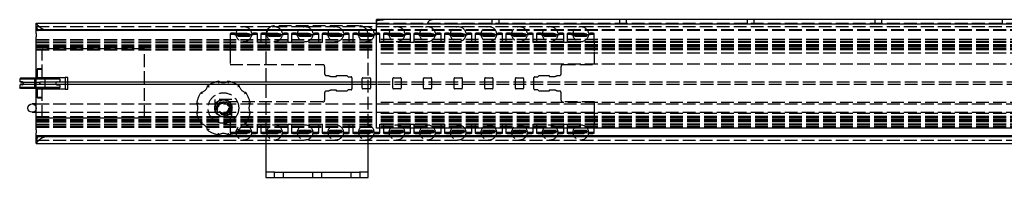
# Model space of a CAD drawing. Header units: millimetres. Extents: x -1210 to 10, y -93 to 0.
# Tile 1 of 2: x -1210 to -631, y -93 to 0. Entities that reach past the tile are written whole.
import ezdxf

# ---------------------------------------------------------------- set-up
doc = ezdxf.new("R2010")
doc.units = ezdxf.units.MM
doc.header["$LTSCALE"] = 50
doc.linetypes.add('ALLCAD_Strich', pattern=[0.2, 0.15, -0.05])
doc.layers.add('BESCH_KONT_sich_schn_seit_2d', color=160, linetype='Continuous')

msp = doc.modelspace()

# ---------------------------------------------------------------- linework, layer by layer
at = {"layer": 'BESCH_KONT_sich_schn_seit_2d', "linetype": 'Continuous', "extrusion": (-1.09476e-47, 1, 2.22045e-16)}
for p, q in [((-1200, -5.96), (-1200, -2.1)), ((-1200, -2.1), (-1000, -2.1)), ((-1000, -2.5), (-1000, 0)), ((-233.48, 0), (-1000, 0)), ((-1000, -2.5), (-230, -2.5)), ((-1000, -3.5), (-1000, -2.5)), ((-1000, -64), (-1000, -3.5)), ((-1200, -6.5), (-1200, -5.96)), ((-1000, -5.96), (-1200, -5.96)), ((-1200, -8.26), (-1200, -6.5)), ((-1000, -6.5), (-1200, -6.5)), ((-1200, -8.26), (-1200, -10.1)), ((-1200, -34.05), (-1200, -10.1)), ((-1209.25, -34.55), (-1209.75, -35.05)), ((-1186.75, -34.55), (-1209.25, -34.55)), ((-1200, -34.05), (-1183, -34.05)), ((-1200, -34.55), (-1200, -34.05)), ((-1199.5, -34.05), (-1199.5, -34.55)), ((-1196.5, -34.05), (-1196.5, -34.55)), ((-1186.75, -34.55), (-1186.25, -35.05)), ((-1183, -34.05), (-1183, -36.8)), ((-1186.25, -35.05), (-1209.75, -35.05)), ((-1209.75, -35.05), (-1209.75, -36.3)), ((-1209.75, -38.8), (-1209.75, -40.05)), ((-1186.25, -40.05), (-1209.75, -40.05)), ((-1209.25, -40.55), (-1209.75, -40.05)), ((-1208.28, -36.7), (-1209.48, -36.6)), ((-1208.28, -38.4), (-1209.48, -38.5)), ((-1208.35, -36.8), (-1198, -36.8)), ((-1198, -38.3), (-1208.35, -38.3)), ((-1198, -38.3), (-1198, -36.8)), ((-1198, -36.8), (-1198, -38.3)), ((-1000, -36.8), (-1198, -36.8)), ((-1000, -38.3), (-1198, -38.3)), ((-1187.72, -36.7), (-1186.52, -36.6)), ((-1187.72, -38.4), (-1186.52, -38.5)), ((-1186.75, -40.55), (-1186.25, -40.05)), ((-1186.25, -35.05), (-1186.25, -36.3)), ((-1186.25, -38.8), (-1186.25, -40.05)), ((-1183, -38.3), (-1183, -41.05)), ((-1186.75, -40.55), (-1209.25, -40.55)), ((-1200, -41.05), (-1200, -40.55)), ((-1200, -65), (-1200, -41.05)), ((-1183, -41.05), (-1200, -41.05)), ((-1199.5, -40.55), (-1199.5, -41.05)), ((-1196.5, -40.55), (-1196.5, -41.05)), ((-1200, -49.64), (-1202.5, -49.64)), ((-1202.5, -54.64), (-1200, -54.64)), ((-1200, -65), (-1200, -66.84)), ((-1200, -68.6), (-1200, -66.84)), ((-1.02, -68.6), (-1200, -68.6)), ((-1200, -69.14), (-1200, -68.6)), ((-5, -69.14), (-1200, -69.14)), ((-1200, -73), (-1200, -69.14)), ((-200, -64), (-1000, -64)), ((-1200, -73), (0, -73)), ((-1065, -73), (-1065, -89)), ((-1005, -89), (-1005, -73)), ((-1065, -89), (-1065, -90)), ((-1060, -90), (-1065, -90)), ((-1065, -90), (-1065, -93)), ((-1060, -90), (-1010, -90)), ((-1005, -90), (-1010, -90)), ((-1005, -90), (-1005, -89)), ((-1005, -93), (-1005, -90)), ((-1065, -93), (-1060, -93)), ((-1060, -93), (-1010, -93)), ((-1010, -93), (-1005, -93))]:
    msp.add_line(p, q, dxfattribs=at)
at = {"layer": 'BESCH_KONT_sich_schn_seit_2d', "linetype": 'ALLCAD_Strich', "extrusion": (-1.09476e-47, 1, 2.22045e-16)}
for p, q in [((-1200, -4.1), (0, -4.1)), ((-1010, -3.7), (-1060, -3.7)), ((-1000, -2.1), (-200, -2.1)), ((-970, -2.4), (-970, -2.5)), ((-932, -2.5), (-932, 0)), ((-928, -2.5), (-928, 0)), ((-857, -2.5), (-857, 0)), ((-853, -2.5), (-853, 0)), ((-782, -2.5), (-782, 0)), ((-778, -2.5), (-778, 0)), ((-707, -2.5), (-707, 0)), ((-703, -2.5), (-703, 0)), ((-632, -2.5), (-632, 0)), ((-1086, -8.27), (-1086, -9.56)), ((-1086, -9.56), (-1086, -10.8)), ((-1086, -10.8), (-1086, -13.55)), ((-1083.5, -7.95), (-1072.5, -7.95)), ((-1083.5, -8.69), (-1072.5, -8.69)), ((-1082.5, -9.46), (-1082.5, -8.72)), ((-1073.5, -9.46), (-1073.5, -8.72)), ((-1070, -9.56), (-1070, -8.27)), ((-1070, -10.8), (-1070, -9.56)), ((-1070, -13.55), (-1070, -10.8)), ((-1068, -8.27), (-1068, -9.56)), ((-1068, -9.56), (-1068, -10.8)), ((-1068, -10.8), (-1068, -13.55)), ((-1065.5, -7.95), (-1054.5, -7.95)), ((-1065.5, -8.69), (-1054.5, -8.69)), ((-1065, -8.7), (-1065, -73)), ((-1064.5, -9.46), (-1064.5, -8.72)), ((-1055.5, -9.46), (-1055.5, -8.72)), ((-1052, -9.56), (-1052, -8.27)), ((-1052, -10.8), (-1052, -9.56)), ((-1052, -13.55), (-1052, -10.8)), ((-1050, -8.27), (-1050, -9.56)), ((-1050, -9.56), (-1050, -10.8)), ((-1050, -10.8), (-1050, -13.55)), ((-1047.5, -7.95), (-1036.5, -7.95)), ((-1047.5, -8.69), (-1036.5, -8.69)), ((-1046.5, -9.46), (-1046.5, -8.72)), ((-1037.5, -9.46), (-1037.5, -8.72)), ((-1034, -9.56), (-1034, -8.27)), ((-1034, -10.8), (-1034, -9.56)), ((-1034, -13.55), (-1034, -10.8)), ((-1032, -8.27), (-1032, -9.56)), ((-1032, -9.56), (-1032, -10.8)), ((-1032, -10.8), (-1032, -13.55)), ((-1029.5, -7.95), (-1018.5, -7.95)), ((-1029.5, -8.69), (-1018.5, -8.69)), ((-1028.5, -9.46), (-1028.5, -8.72)), ((-1019.5, -9.46), (-1019.5, -8.72)), ((-1016, -9.56), (-1016, -8.27)), ((-1016, -10.8), (-1016, -9.56)), ((-1016, -13.55), (-1016, -10.8)), ((-1014, -8.27), (-1014, -9.56)), ((-1014, -9.56), (-1014, -10.8)), ((-1014, -10.8), (-1014, -13.55)), ((-1011.5, -7.95), (-1000.5, -7.95)), ((-1011.5, -8.69), (-1000.5, -8.69)), ((-1010.5, -9.46), (-1010.5, -8.72)), ((-1005, -73), (-1005, -8.7)), ((-1001.5, -9.46), (-1001.5, -8.72)), ((-200, -5.96), (-1000, -5.96)), ((-200, -6.5), (-1000, -6.5)), ((-998, -9.56), (-998, -8.27)), ((-998, -10.8), (-998, -9.56)), ((-998, -13.55), (-998, -10.8)), ((-996, -8.27), (-996, -9.56)), ((-996, -9.56), (-996, -10.8)), ((-996, -10.8), (-996, -13.55)), ((-993.5, -7.95), (-982.5, -7.95)), ((-993.5, -8.69), (-982.5, -8.69)), ((-992.5, -9.46), (-992.5, -8.72)), ((-983.5, -9.46), (-983.5, -8.72)), ((-980, -9.56), (-980, -8.27)), ((-980, -10.8), (-980, -9.56)), ((-980, -13.55), (-980, -10.8)), ((-978, -8.27), (-978, -9.56)), ((-978, -9.56), (-978, -10.8)), ((-978, -10.8), (-978, -13.55)), ((-975.5, -7.95), (-964.5, -7.95)), ((-975.5, -8.69), (-964.5, -8.69)), ((-974.5, -9.46), (-974.5, -8.72)), ((-965.5, -9.46), (-965.5, -8.72)), ((-962, -9.56), (-962, -8.27)), ((-962, -10.8), (-962, -9.56)), ((-962, -13.55), (-962, -10.8)), ((-960, -8.27), (-960, -9.56)), ((-960, -9.56), (-960, -10.8)), ((-960, -10.8), (-960, -13.55)), ((-957.5, -7.95), (-946.5, -7.95)), ((-957.5, -8.69), (-946.5, -8.69)), ((-956.5, -9.46), (-956.5, -8.72)), ((-947.5, -9.46), (-947.5, -8.72)), ((-944, -9.56), (-944, -8.27)), ((-944, -10.8), (-944, -9.56)), ((-944, -13.55), (-944, -10.8)), ((-942, -8.27), (-942, -9.56)), ((-942, -9.56), (-942, -10.8)), ((-942, -10.8), (-942, -13.55)), ((-939.5, -7.95), (-928.5, -7.95)), ((-939.5, -8.69), (-928.5, -8.69)), ((-938.5, -9.46), (-938.5, -8.72)), ((-929.5, -9.46), (-929.5, -8.72)), ((-926, -9.56), (-926, -8.27)), ((-926, -10.8), (-926, -9.56)), ((-926, -13.55), (-926, -10.8)), ((-924, -8.27), (-924, -9.56)), ((-924, -9.56), (-924, -10.8)), ((-924, -10.8), (-924, -13.55)), ((-921.5, -7.95), (-910.5, -7.95)), ((-921.5, -8.69), (-910.5, -8.69)), ((-920.5, -9.46), (-920.5, -8.72)), ((-911.5, -9.46), (-911.5, -8.72)), ((-908, -9.56), (-908, -8.27)), ((-908, -10.8), (-908, -9.56)), ((-908, -13.55), (-908, -10.8)), ((-906, -8.27), (-906, -9.56)), ((-906, -9.56), (-906, -10.8)), ((-906, -10.8), (-906, -13.55)), ((-903.5, -7.95), (-892.5, -7.95)), ((-903.5, -8.69), (-892.5, -8.69)), ((-902.5, -9.46), (-902.5, -8.72)), ((-893.5, -9.46), (-893.5, -8.72)), ((-890, -9.56), (-890, -8.27)), ((-890, -10.8), (-890, -9.56)), ((-890, -13.55), (-890, -10.8)), ((-888, -8.27), (-888, -9.56)), ((-888, -9.56), (-888, -10.8)), ((-888, -10.8), (-888, -13.55)), ((-885.5, -7.95), (-874.5, -7.95)), ((-885.5, -8.69), (-874.5, -8.69)), ((-884.5, -9.46), (-884.5, -8.72)), ((-875.5, -9.46), (-875.5, -8.72)), ((-872, -9.56), (-872, -8.27)), ((-872, -10.8), (-872, -9.56)), ((-872, -13.55), (-872, -10.8)), ((-1200, -11.7), (-1000, -11.7)), ((-1200, -12), (-1000, -12)), ((-1200, -13.04), (-1000, -13.04)), ((-1200, -13.05), (-1000, -13.05)), ((-1200, -13.54), (-1000, -13.54)), ((-1200, -14.8), (-1000, -14.8)), ((-1200, -15.41), (-1000, -15.41)), ((-1200, -16.31), (-1000, -16.31)), ((-1200, -17.16), (-1000, -17.16)), ((-1200, -17.35), (-1000, -17.35)), ((-1136.33, -17.16), (-1196.5, -17.16)), ((-1196.5, -34.05), (-1196.5, -17.16)), ((-1136.33, -57.94), (-1136.33, -17.16)), ((-1086.1, -13.55), (-1086.1, -13.76)), ((-1086, -13.55), (-1086.1, -13.55)), ((-1086.1, -13.76), (-1086.1, -14.58)), ((-1086.1, -14.58), (-1086.1, -17.52)), ((-1068, -13.55), (-1070, -13.55)), ((-1050, -13.55), (-1052, -13.55)), ((-1032, -13.55), (-1034, -13.55)), ((-1014, -13.55), (-1016, -13.55)), ((-200, -11.7), (-1000, -11.7)), ((0, -12), (-1000, -12)), ((0, -13.04), (-1000, -13.04)), ((0, -13.05), (-1000, -13.05)), ((0, -13.54), (-1000, -13.54)), ((0, -14.8), (-1000, -14.8)), ((0, -15.41), (-1000, -15.41)), ((0, -16.31), (-1000, -16.31)), ((0, -17.16), (-1000, -17.16)), ((-200, -17.35), (-1000, -17.35)), ((-996, -13.55), (-998, -13.55)), ((-978, -13.55), (-980, -13.55)), ((-960, -13.55), (-962, -13.55)), ((-942, -13.55), (-944, -13.55)), ((-924, -13.55), (-926, -13.55)), ((-906, -13.55), (-908, -13.55)), ((-888, -13.55), (-890, -13.55)), ((-871.9, -13.55), (-872, -13.55)), ((-871.9, -13.76), (-871.9, -13.55)), ((-871.9, -14.58), (-871.9, -13.76)), ((-871.9, -17.52), (-871.9, -14.58)), ((-1200, -17.9), (-1000, -17.9)), ((-1086.1, -17.52), (-1086.1, -18.34)), ((-1086.1, -18.34), (-1086.1, -26.55)), ((0, -17.9), (-1000, -17.9)), ((-200, -19.74), (-1000, -19.74)), ((-871.9, -18.34), (-871.9, -17.52)), ((-871.9, -26.55), (-871.9, -18.34)), ((-1086.1, -26.55), (-1031.5, -26.55)), ((-1030.5, -27.55), (-1030.5, -29.36)), ((-200, -26.17), (-1000, -26.17)), ((-891.5, -29.36), (-891.5, -27.55)), ((-890.5, -26.55), (-871.9, -26.55)), ((-1201, -34.85), (-1201.3, -34.55)), ((-1200.8, -34.55), (-1201, -34.75)), ((-1200, -40.55), (-1200, -34.55)), ((-1199.3, -29.05), (-1199.5, -29.25)), ((-1199.5, -29.25), (-1196.5, -29.25)), ((-1199.5, -29.25), (-1199.5, -34.05)), ((-1196.7, -29.05), (-1199.3, -29.05)), ((-1196.7, -29.05), (-1196.5, -29.25)), ((-1195.2, -34.55), (-1195, -34.75)), ((-1195, -34.85), (-1194.7, -34.55)), ((-1181.5, -34.05), (-1183, -34.05)), ((-1181.5, -41.05), (-1181.5, -34.05)), ((-1030.5, -29.36), (-1030.5, -30.44)), ((-1030.5, -30.44), (-1030.5, -31.16)), ((-1030.5, -31.16), (-1030.5, -31.59)), ((-1030.5, -31.59), (-1030.5, -32)), ((-1029.5, -33), (-1028.1, -33)), ((-1026.5, -33.5), (-1023.5, -33.5)), ((-1023.5, -33), (-1017.5, -33)), ((-1023.5, -33.5), (-1023.5, -33)), ((-1017.5, -33), (-1016.75, -33.75)), ((-1016.75, -33.75), (-1015, -33.75)), ((-1014.5, -34.25), (-1014.5, -40.85)), ((-1008.4, -40.4), (-1008.4, -34.7)), ((-1008, -34.3), (-1004, -34.3)), ((-1003.6, -34.7), (-1003.6, -40.4)), ((-990.4, -40.4), (-990.4, -34.7)), ((-990, -34.3), (-986, -34.3)), ((-985.6, -34.7), (-985.6, -40.4)), ((-972.4, -40.4), (-972.4, -34.7)), ((-972, -34.3), (-968, -34.3)), ((-967.6, -34.7), (-967.6, -40.4)), ((-954.4, -40.4), (-954.4, -34.7)), ((-954, -34.3), (-950, -34.3)), ((-949.6, -34.7), (-949.6, -40.4)), ((-936.4, -40.4), (-936.4, -34.7)), ((-936, -34.3), (-932, -34.3)), ((-931.6, -34.7), (-931.6, -40.4)), ((-918.4, -40.4), (-918.4, -34.7)), ((-918, -34.3), (-914, -34.3)), ((-913.6, -34.7), (-913.6, -40.4)), ((-907.5, -40.85), (-907.5, -34.25)), ((-907, -33.75), (-905.25, -33.75)), ((-905.25, -33.75), (-904.5, -33)), ((-904.5, -33), (-898.5, -33)), ((-898.5, -33), (-898.5, -33.5)), ((-898.5, -33.5), (-895.5, -33.5)), ((-893.9, -33), (-892.5, -33)), ((-891.5, -30.44), (-891.5, -29.36)), ((-891.5, -31.16), (-891.5, -30.44)), ((-891.5, -31.59), (-891.5, -31.16)), ((-891.5, -32), (-891.5, -31.59)), ((-1201, -40.25), (-1201.3, -40.55)), ((-1201, -34.75), (-1195, -34.75)), ((-1201, -34.75), (-1201, -40.35)), ((-1195, -34.85), (-1201, -34.85)), ((-1201, -34.85), (-1201, -40.25)), ((-1195, -40.25), (-1201, -40.25)), ((-1195, -40.35), (-1201, -40.35)), ((-1200.8, -40.55), (-1201, -40.35)), ((-1195.2, -40.55), (-1195, -40.35)), ((-1195, -34.75), (-1195, -40.35)), ((-1195, -34.85), (-1195, -40.25)), ((-1195, -40.25), (-1194.7, -40.55)), ((-1183, -36.8), (-1183, -38.3)), ((-2, -36.8), (-1000, -36.8)), ((-2, -38.3), (-1000, -38.3)), ((-1199.5, -41.05), (-1199.5, -45.85)), ((-1196.5, -45.85), (-1199.5, -45.85)), ((-1199.3, -46.05), (-1199.5, -45.85)), ((-1199.3, -46.05), (-1196.7, -46.05)), ((-1196.7, -46.05), (-1196.5, -45.85)), ((-1196.5, -57.94), (-1196.5, -41.05)), ((-1183, -41.05), (-1181.5, -41.05)), ((-1030.5, -43.1), (-1030.5, -43.51)), ((-1030.5, -43.51), (-1030.5, -43.94)), ((-1030.5, -43.94), (-1030.5, -44.66)), ((-1030.5, -44.66), (-1030.5, -45.74)), ((-1030.5, -45.74), (-1030.5, -47.55)), ((-1028.1, -42.1), (-1029.5, -42.1)), ((-1023.5, -41.6), (-1026.5, -41.6)), ((-1023.5, -42.1), (-1023.5, -41.6)), ((-1017.5, -42.1), (-1023.5, -42.1)), ((-1016.75, -41.35), (-1017.5, -42.1)), ((-1015, -41.35), (-1016.75, -41.35)), ((-1004, -40.8), (-1008, -40.8)), ((-986, -40.8), (-990, -40.8)), ((-968, -40.8), (-972, -40.8)), ((-950, -40.8), (-954, -40.8)), ((-932, -40.8), (-936, -40.8)), ((-914, -40.8), (-918, -40.8)), ((-905.25, -41.35), (-907, -41.35)), ((-904.5, -42.1), (-905.25, -41.35)), ((-898.5, -42.1), (-904.5, -42.1)), ((-895.5, -41.6), (-898.5, -41.6)), ((-898.5, -41.6), (-898.5, -42.1)), ((-892.5, -42.1), (-893.9, -42.1)), ((-891.5, -43.51), (-891.5, -43.1)), ((-891.5, -43.94), (-891.5, -43.51)), ((-891.5, -44.66), (-891.5, -43.94)), ((-891.5, -45.74), (-891.5, -44.66)), ((-891.5, -47.55), (-891.5, -45.74)), ((-1200, -49.64), (0, -49.64)), ((-1095, -47.14), (-1095, -57.14)), ((-1085, -47.14), (-1095, -47.14)), ((-1092.13, -49.49), (-1095, -49.49)), ((-1086.1, -48.55), (-1086.1, -56.76)), ((-1031.5, -48.55), (-1086.1, -48.55)), ((-1085, -57.14), (-1085, -47.14)), ((-200, -48.93), (-1000, -48.93)), ((-871.9, -48.55), (-890.5, -48.55)), ((-871.9, -56.76), (-871.9, -48.55)), ((-1200, -54.64), (0, -54.64)), ((-1200, -57.2), (-1000, -57.2)), ((-1200, -57.75), (-1000, -57.75)), ((-1092.13, -54.79), (-1095, -54.79)), ((-1095, -57.14), (-1085, -57.14)), ((-1086.1, -56.76), (-1086.1, -57.58)), ((-1086.1, -57.58), (-1086.1, -60.52)), ((-200, -55.36), (-1000, -55.36)), ((0, -57.2), (-1000, -57.2)), ((-200, -57.75), (-1000, -57.75)), ((-871.9, -57.58), (-871.9, -56.76)), ((-871.9, -60.52), (-871.9, -57.58)), ((-1200, -57.94), (-1000, -57.94)), ((-1200, -58.79), (-1000, -58.79)), ((-1200, -59.69), (-1000, -59.69)), ((-1200, -60.3), (-1000, -60.3)), ((-1200, -61.56), (-1000, -61.56)), ((-1200, -62.05), (-1000, -62.05)), ((-1200, -62.06), (-1000, -62.06)), ((-1200, -63.1), (-1000, -63.1)), ((-1200, -63.4), (-1000, -63.4)), ((-1196.5, -57.94), (-1136.33, -57.94)), ((-1086.1, -60.52), (-1086.1, -61.34)), ((-1086.1, -61.34), (-1086.1, -61.55)), ((-1086.1, -61.55), (-1086, -61.55)), ((-1086, -61.55), (-1086, -64.3)), ((-1070, -61.55), (-1068, -61.55)), ((-1070, -64.3), (-1070, -61.55)), ((-1068, -61.55), (-1068, -64.3)), ((-1052, -64.3), (-1052, -61.55)), ((-1052, -61.55), (-1050, -61.55)), ((-1050, -61.55), (-1050, -64.3)), ((-1034, -61.55), (-1032, -61.55)), ((-1034, -64.3), (-1034, -61.55)), ((-1032, -61.55), (-1032, -64.3)), ((-1016, -61.55), (-1014, -61.55)), ((-1016, -64.3), (-1016, -61.55)), ((-1014, -61.55), (-1014, -64.3)), ((0, -57.94), (-1000, -57.94)), ((0, -58.79), (-1000, -58.79)), ((0, -59.69), (-1000, -59.69)), ((0, -60.3), (-1000, -60.3)), ((0, -61.56), (-1000, -61.56)), ((0, -62.05), (-1000, -62.05)), ((0, -62.06), (-1000, -62.06)), ((0, -63.1), (-1000, -63.1)), ((-200, -63.4), (-1000, -63.4)), ((-998, -61.55), (-996, -61.55)), ((-998, -64.3), (-998, -61.55)), ((-996, -61.55), (-996, -64.3)), ((-980, -61.55), (-978, -61.55)), ((-980, -64.3), (-980, -61.55)), ((-978, -61.55), (-978, -64.3)), ((-962, -61.55), (-960, -61.55)), ((-962, -64.3), (-962, -61.55)), ((-960, -61.55), (-960, -64.3)), ((-944, -61.55), (-942, -61.55)), ((-944, -64.3), (-944, -61.55)), ((-942, -61.55), (-942, -64.3)), ((-926, -61.55), (-924, -61.55)), ((-926, -64.3), (-926, -61.55)), ((-924, -61.55), (-924, -64.3)), ((-908, -61.55), (-906, -61.55)), ((-908, -64.3), (-908, -61.55)), ((-906, -61.55), (-906, -64.3)), ((-890, -61.55), (-888, -61.55)), ((-890, -64.3), (-890, -61.55)), ((-888, -61.55), (-888, -64.3)), ((-872, -61.55), (-871.9, -61.55)), ((-872, -64.3), (-872, -61.55)), ((-871.9, -61.34), (-871.9, -60.52)), ((-871.9, -61.55), (-871.9, -61.34)), ((-1086, -64.3), (-1086, -65.54)), ((-1086, -65.54), (-1086, -66.83)), ((-1083.5, -66.41), (-1072.5, -66.41)), ((-1083.5, -67.15), (-1072.5, -67.15)), ((-1082.5, -66.38), (-1082.5, -65.64)), ((-1073.5, -66.38), (-1073.5, -65.64)), ((-1070, -65.54), (-1070, -64.3)), ((-1070, -66.83), (-1070, -65.54)), ((-1068, -64.3), (-1068, -65.54)), ((-1068, -65.54), (-1068, -66.83)), ((-1065.5, -66.41), (-1054.5, -66.41)), ((-1065.5, -67.15), (-1054.5, -67.15)), ((-1064.5, -66.38), (-1064.5, -65.64)), ((-1055.5, -66.38), (-1055.5, -65.64)), ((-1052, -65.54), (-1052, -64.3)), ((-1052, -66.83), (-1052, -65.54)), ((-1050, -64.3), (-1050, -65.54)), ((-1050, -65.54), (-1050, -66.83)), ((-1047.5, -66.41), (-1036.5, -66.41)), ((-1047.5, -67.15), (-1036.5, -67.15)), ((-1046.5, -66.38), (-1046.5, -65.64)), ((-1037.5, -66.38), (-1037.5, -65.64)), ((-1034, -65.54), (-1034, -64.3)), ((-1034, -66.83), (-1034, -65.54)), ((-1032, -64.3), (-1032, -65.54)), ((-1032, -65.54), (-1032, -66.83)), ((-1029.5, -66.41), (-1018.5, -66.41)), ((-1029.5, -67.15), (-1018.5, -67.15)), ((-1028.5, -66.38), (-1028.5, -65.64)), ((-1019.5, -66.38), (-1019.5, -65.64)), ((-1016, -65.54), (-1016, -64.3)), ((-1016, -66.83), (-1016, -65.54)), ((-1014, -64.3), (-1014, -65.54)), ((-1014, -65.54), (-1014, -66.83)), ((-1011.5, -66.41), (-1000.5, -66.41)), ((-1011.5, -67.15), (-1000.5, -67.15)), ((-1010.5, -66.38), (-1010.5, -65.64)), ((-1001.5, -66.38), (-1001.5, -65.64)), ((-998, -65.54), (-998, -64.3)), ((-998, -66.83), (-998, -65.54)), ((-996, -64.3), (-996, -65.54)), ((-996, -65.54), (-996, -66.83)), ((-993.5, -66.41), (-982.5, -66.41)), ((-993.5, -67.15), (-982.5, -67.15)), ((-992.5, -66.38), (-992.5, -65.64)), ((-983.5, -66.38), (-983.5, -65.64)), ((-980, -65.54), (-980, -64.3)), ((-980, -66.83), (-980, -65.54)), ((-978, -64.3), (-978, -65.54)), ((-978, -65.54), (-978, -66.83)), ((-975.5, -66.41), (-964.5, -66.41)), ((-975.5, -67.15), (-964.5, -67.15)), ((-974.5, -66.38), (-974.5, -65.64)), ((-965.5, -66.38), (-965.5, -65.64)), ((-962, -65.54), (-962, -64.3)), ((-962, -66.83), (-962, -65.54)), ((-960, -64.3), (-960, -65.54)), ((-960, -65.54), (-960, -66.83)), ((-957.5, -66.41), (-946.5, -66.41)), ((-957.5, -67.15), (-946.5, -67.15)), ((-956.5, -66.38), (-956.5, -65.64)), ((-947.5, -66.38), (-947.5, -65.64)), ((-944, -65.54), (-944, -64.3)), ((-944, -66.83), (-944, -65.54)), ((-942, -64.3), (-942, -65.54)), ((-942, -65.54), (-942, -66.83)), ((-939.5, -66.41), (-928.5, -66.41)), ((-939.5, -67.15), (-928.5, -67.15)), ((-938.5, -66.38), (-938.5, -65.64)), ((-929.5, -66.38), (-929.5, -65.64)), ((-926, -65.54), (-926, -64.3)), ((-926, -66.83), (-926, -65.54)), ((-924, -64.3), (-924, -65.54)), ((-924, -65.54), (-924, -66.83)), ((-921.5, -66.41), (-910.5, -66.41)), ((-921.5, -67.15), (-910.5, -67.15)), ((-920.5, -66.38), (-920.5, -65.64)), ((-911.5, -66.38), (-911.5, -65.64)), ((-908, -65.54), (-908, -64.3)), ((-908, -66.83), (-908, -65.54)), ((-906, -64.3), (-906, -65.54)), ((-906, -65.54), (-906, -66.83)), ((-903.5, -66.41), (-892.5, -66.41)), ((-903.5, -67.15), (-892.5, -67.15)), ((-902.5, -66.38), (-902.5, -65.64)), ((-893.5, -66.38), (-893.5, -65.64)), ((-890, -65.54), (-890, -64.3)), ((-890, -66.83), (-890, -65.54)), ((-888, -64.3), (-888, -65.54)), ((-888, -65.54), (-888, -66.83)), ((-885.5, -66.41), (-874.5, -66.41)), ((-885.5, -67.15), (-874.5, -67.15)), ((-884.5, -66.38), (-884.5, -65.64)), ((-875.5, -66.38), (-875.5, -65.64)), ((-872, -65.54), (-872, -64.3)), ((-872, -66.83), (-872, -65.54)), ((-1200, -71), (0, -71)), ((-1060.1, -90), (-1060.1, -93)), ((-1054.9, -90), (-1054.9, -93)), ((-1037.6, -90), (-1037.6, -93)), ((-1032.4, -90), (-1032.4, -93)), ((-1015.1, -90), (-1015.1, -93)), ((-1009.9, -90), (-1009.9, -93))]:
    msp.add_line(p, q, dxfattribs=at)
at = {"layer": 'BESCH_KONT_sich_schn_seit_2d', "linetype": 'ALLCAD_Strich'}
for centre, radius in [((-1078, -8.6), 4.5), ((-1060, -8.6), 4.5), ((-1042, -8.6), 4.5), ((-1024, -8.6), 4.5), ((-1006, -8.6), 4.5), ((-988, -8.6), 4.5), ((-970, -8.6), 4.5), ((-952, -8.6), 4.5), ((-934, -8.6), 4.5), ((-916, -8.6), 4.5), ((-898, -8.6), 4.5), ((-880, -8.6), 4.5), ((-1090, -52.14), 9), ((-1090, -52.14), 4.8), ((-1090, -52.14), 4), ((-1090, -52.14), 3.6), ((-1090, -52.14), 3.4), ((-1090, -52.14), 3), ((-1078, -66.5), 4.5), ((-1060, -66.5), 4.5), ((-1042, -66.5), 4.5), ((-1024, -66.5), 4.5), ((-1006, -66.5), 4.5), ((-988, -66.5), 4.5), ((-970, -66.5), 4.5), ((-952, -66.5), 4.5), ((-934, -66.5), 4.5), ((-916, -66.5), 4.5), ((-898, -66.5), 4.5), ((-880, -66.5), 4.5)]:
    msp.add_circle(centre, radius, dxfattribs=at)
at = {"layer": 'BESCH_KONT_sich_schn_seit_2d', "linetype": 'Continuous'}
msp.add_circle((-1202.5, -52.14), 2.5, dxfattribs=at)
at = {"layer": 'BESCH_KONT_sich_schn_seit_2d', "linetype": 'ALLCAD_Strich'}
for centre, radius, start, end in [((-1060, -8.7), 5, 90, 180), ((-1010, -8.7), 5, 0, 90), ((-1031.5, -27.55), 1, 0, 90), ((-890.5, -27.55), 1, 90, 180), ((-1029.5, -32), 1, 180, 270), ((-1026.5, -30.7), 2.8, 235.22806, 270), ((-1015, -34.25), 0.5, 0, 90), ((-1008, -34.7), 0.4, 90, 180), ((-1004, -34.7), 0.4, 0, 90), ((-990, -34.7), 0.4, 90, 180), ((-986, -34.7), 0.4, 0, 90), ((-972, -34.7), 0.4, 90, 180), ((-968, -34.7), 0.4, 0, 90), ((-954, -34.7), 0.4, 90, 180), ((-950, -34.7), 0.4, 0, 90), ((-936, -34.7), 0.4, 90, 180), ((-932, -34.7), 0.4, 0, 90), ((-918, -34.7), 0.4, 90, 180), ((-914, -34.7), 0.4, 0, 90), ((-907, -34.25), 0.5, 90, 180), ((-895.5, -30.7), 2.8, 270, 304.77194), ((-892.5, -32), 1, 270, 0), ((-1208.35, -37.55), 0.75, 270, 90), ((-1208.35, -37.55), 0.85, 298.07249, 61.92751), ((-1187.65, -37.55), 0.85, 118.07249, 241.92751), ((-1104.14, -38), 5, 282.67194, 347.32806), ((-1090, -52.14), 16, 99.62009, 125.37991), ((-1090, -32.14), 5, 237.67194, 302.32806), ((-1090, -52.14), 16, 54.62009, 80.37991), ((-1075.86, -38), 5, 192.67194, 257.32806), ((-1008, -40.4), 0.4, 180, 270), ((-1004, -40.4), 0.4, 270, 0), ((-990, -40.4), 0.4, 180, 270), ((-986, -40.4), 0.4, 270, 0), ((-972, -40.4), 0.4, 180, 270), ((-968, -40.4), 0.4, 270, 0), ((-954, -40.4), 0.4, 180, 270), ((-950, -40.4), 0.4, 270, 0), ((-936, -40.4), 0.4, 180, 270), ((-932, -40.4), 0.4, 270, 0), ((-918, -40.4), 0.4, 180, 270), ((-914, -40.4), 0.4, 270, 0), ((-1090, -52.14), 16, 144.62009, 170.37991), ((-1090, -52.14), 16, 9.62009, 35.37991), ((-1029.5, -43.1), 1, 90, 180), ((-1026.5, -44.4), 2.8, 90, 124.77194), ((-1015, -40.85), 0.5, 270, 0), ((-907, -40.85), 0.5, 180, 270), ((-895.5, -44.4), 2.8, 55.22806, 90), ((-892.5, -43.1), 1, 0, 90), ((-1110, -52.14), 5, 327.67194, 32.32806), ((-1090, -52.14), 5.25, 142.25214, 217.74786), ((-1090, -52.14), 5, 90, 180), ((-1090, -52.14), 5, 0, 90), ((-1090, -52.14), 5.25, 322.25214, 37.74786), ((-1070, -52.14), 5, 147.67194, 212.32806), ((-1031.5, -47.55), 1, 270, 0), ((-890.5, -47.55), 1, 180, 270), ((-1090, -52.14), 16, 189.62009, 215.37991), ((-1090, -52.14), 5, 180, 238.2817), ((-1090, -52.14), 5, 238.2817, 301.7183), ((-1090, -52.14), 5, 301.7183, 0), ((-1090, -52.14), 16, 324.62009, 350.37991), ((-1104.14, -66.28), 5, 12.67194, 77.32806), ((-1075.86, -66.28), 5, 102.67194, 167.32806), ((-1090, -52.14), 16, 234.62009, 260.37991), ((-1090, -72.14), 5, 57.67194, 122.32806), ((-1090, -52.14), 16, 279.62009, 305.37991)]:
    msp.add_arc(centre, radius, start, end, dxfattribs=at)
at = {"layer": 'BESCH_KONT_sich_schn_seit_2d', "linetype": 'Continuous'}
for centre, radius, start, end in [((-1209.45, -36.3), 0.3, 180, 265), ((-1209.45, -38.8), 0.3, 95, 180), ((-1208.35, -37.55), 0.75, 90, 270), ((-1208.35, -37.55), 0.85, 61.92751, 85), ((-1208.35, -37.55), 0.85, 275, 298.07249), ((-1187.65, -37.55), 0.85, 95, 118.07249), ((-1187.65, -37.55), 0.85, 241.92751, 265), ((-1186.55, -36.3), 0.3, 275, 0), ((-1186.55, -38.8), 0.3, 0, 85)]:
    msp.add_arc(centre, radius, start, end, dxfattribs=at)
at = {"layer": 'BESCH_KONT_sich_schn_seit_2d', "linetype": 'ALLCAD_Strich'}
for centre, major_axis, ratio, start_param, end_param in [((-998.95, -3.5), (-1.05, 0), 0.95, 4.712389, 6.283185), ((-966.52, -2.4), (-3.48, 0), 0.688749, 4.712389, 6.283185), ((-1195, -7.33), (5, 0), 0.273862, 1.570796, 2.491085), ((-1083.5, -8.27), (2.5, 0), 0.126708, 1.570796, 3.141593), ((-1083.5, -9.01), (-2.5, 0), 0.126708, 4.712389, 6.283185), ((-1072.5, -8.27), (2.5, 0), 0.126708, 0, 1.570796), ((-1072.5, -9.01), (-2.5, 0), 0.126708, 3.141593, 4.712389), ((-1065.5, -8.27), (2.5, 0), 0.126708, 1.570796, 3.141593), ((-1065.5, -9.01), (-2.5, 0), 0.126708, 4.712389, 6.283185), ((-1054.5, -8.27), (2.5, 0), 0.126708, 0, 1.570796), ((-1054.5, -9.01), (-2.5, 0), 0.126708, 3.141593, 4.712389), ((-1047.5, -8.27), (2.5, 0), 0.126708, 1.570796, 3.141593), ((-1047.5, -9.01), (-2.5, 0), 0.126708, 4.712389, 6.283185), ((-1036.5, -8.27), (2.5, 0), 0.126708, 0, 1.570796), ((-1036.5, -9.01), (-2.5, 0), 0.126708, 3.141593, 4.712389), ((-1029.5, -8.27), (2.5, 0), 0.126708, 1.570796, 3.141593), ((-1029.5, -9.01), (-2.5, 0), 0.126708, 4.712389, 6.283185), ((-1018.5, -8.27), (2.5, 0), 0.126708, 0, 1.570796), ((-1018.5, -9.01), (-2.5, 0), 0.126708, 3.141593, 4.712389), ((-1011.5, -8.27), (2.5, 0), 0.126708, 1.570796, 3.141593), ((-1011.5, -9.01), (-2.5, 0), 0.126708, 4.712389, 6.283185), ((-1000.5, -8.27), (2.5, 0), 0.126708, 0, 1.570796), ((-1000.5, -9.01), (-2.5, 0), 0.126708, 3.141593, 4.712389), ((-993.5, -8.27), (2.5, 0), 0.126708, 1.570796, 3.141593), ((-993.5, -9.01), (-2.5, 0), 0.126708, 4.712389, 6.283185), ((-982.5, -8.27), (2.5, 0), 0.126708, 0, 1.570796), ((-982.5, -9.01), (2.5, 0), 0.126708, 0, 1.570796), ((-975.5, -8.27), (2.5, 0), 0.126708, 1.570796, 3.141593), ((-975.5, -9.01), (-2.5, 0), 0.126708, 4.712389, 6.283185), ((-964.5, -8.27), (2.5, 0), 0.126708, 0, 1.570796), ((-964.5, -9.01), (2.5, 0), 0.126708, 0, 1.570796), ((-957.5, -8.27), (2.5, 0), 0.126708, 1.570796, 3.141593), ((-957.5, -9.01), (-2.5, 0), 0.126708, 4.712389, 6.283185), ((-946.5, -8.27), (2.5, 0), 0.126708, 0, 1.570796), ((-946.5, -9.01), (2.5, 0), 0.126708, 0, 1.570796), ((-939.5, -8.27), (2.5, 0), 0.126708, 1.570796, 3.141593), ((-939.5, -9.01), (-2.5, 0), 0.126708, 4.712389, 6.283185), ((-928.5, -8.27), (2.5, 0), 0.126708, 0, 1.570796), ((-928.5, -9.01), (2.5, 0), 0.126708, 0, 1.570796), ((-921.5, -8.27), (2.5, 0), 0.126708, 1.570796, 3.141593), ((-921.5, -9.01), (-2.5, 0), 0.126708, 4.712389, 6.283185), ((-910.5, -8.27), (2.5, 0), 0.126708, 0, 1.570796), ((-910.5, -9.01), (2.5, 0), 0.126708, 0, 1.570796), ((-903.5, -8.27), (2.5, 0), 0.126708, 1.570796, 3.141593), ((-903.5, -9.01), (-2.5, 0), 0.126708, 4.712389, 6.283185), ((-892.5, -8.27), (2.5, 0), 0.126708, 0, 1.570796), ((-892.5, -9.01), (2.5, 0), 0.126708, 0, 1.570796), ((-885.5, -8.27), (2.5, 0), 0.126708, 1.570796, 3.141593), ((-885.5, -9.01), (-2.5, 0), 0.126708, 4.712389, 6.283185), ((-874.5, -8.27), (2.5, 0), 0.126708, 0, 1.570796), ((-874.5, -9.01), (2.5, 0), 0.126708, 0, 1.570796), ((-1195, -67.77), (-5, 0), 0.273862, 0.650508, 1.570796), ((-1083.5, -66.09), (-2.5, 0), 0.126708, 0, 1.570796), ((-1083.5, -66.83), (-2.5, 0), 0.126708, 0, 1.570796), ((-1072.5, -66.09), (2.5, 0), 0.126708, 4.712389, 6.283185), ((-1072.5, -66.83), (2.5, 0), 0.126708, 4.712389, 6.283185), ((-1065.5, -66.09), (-2.5, 0), 0.126708, 0, 1.570796), ((-1065.5, -66.83), (-2.5, 0), 0.126708, 0, 1.570796), ((-1054.5, -66.09), (2.5, 0), 0.126708, 4.712389, 6.283185), ((-1054.5, -66.83), (2.5, 0), 0.126708, 4.712389, 6.283185), ((-1047.5, -66.09), (-2.5, 0), 0.126708, 0, 1.570796), ((-1047.5, -66.83), (-2.5, 0), 0.126708, 0, 1.570796), ((-1036.5, -66.09), (2.5, 0), 0.126708, 4.712389, 6.283185), ((-1036.5, -66.83), (2.5, 0), 0.126708, 4.712389, 6.283185), ((-1029.5, -66.09), (-2.5, 0), 0.126708, 0, 1.570796), ((-1029.5, -66.83), (-2.5, 0), 0.126708, 0, 1.570796), ((-1018.5, -66.09), (2.5, 0), 0.126708, 4.712389, 6.283185), ((-1018.5, -66.83), (2.5, 0), 0.126708, 4.712389, 6.283185), ((-1011.5, -66.09), (-2.5, 0), 0.126708, 0, 1.570796), ((-1011.5, -66.83), (-2.5, 0), 0.126708, 0, 1.570796), ((-1000.5, -66.09), (2.5, 0), 0.126708, 4.712389, 6.283185), ((-1000.5, -66.83), (2.5, 0), 0.126708, 4.712389, 6.283185), ((-993.5, -66.09), (-2.5, 0), 0.126708, 0, 1.570796), ((-993.5, -66.83), (-2.5, 0), 0.126708, 0, 1.570796), ((-982.5, -66.09), (2.5, 0), 0.126708, 4.712389, 6.283185), ((-982.5, -66.83), (2.5, 0), 0.126708, 4.712389, 6.283185), ((-975.5, -66.09), (-2.5, 0), 0.126708, 0, 1.570796), ((-975.5, -66.83), (-2.5, 0), 0.126708, 0, 1.570796), ((-964.5, -66.09), (2.5, 0), 0.126708, 4.712389, 6.283185), ((-964.5, -66.83), (2.5, 0), 0.126708, 4.712389, 6.283185), ((-957.5, -66.09), (-2.5, 0), 0.126708, 0, 1.570796), ((-957.5, -66.83), (-2.5, 0), 0.126708, 0, 1.570796), ((-946.5, -66.09), (2.5, 0), 0.126708, 4.712389, 6.283185), ((-946.5, -66.83), (2.5, 0), 0.126708, 4.712389, 6.283185), ((-939.5, -66.09), (-2.5, 0), 0.126708, 0, 1.570796), ((-939.5, -66.83), (-2.5, 0), 0.126708, 0, 1.570796), ((-928.5, -66.09), (2.5, 0), 0.126708, 4.712389, 6.283185), ((-928.5, -66.83), (2.5, 0), 0.126708, 4.712389, 6.283185), ((-921.5, -66.09), (-2.5, 0), 0.126708, 0, 1.570796), ((-921.5, -66.83), (-2.5, 0), 0.126708, 0, 1.570796), ((-910.5, -66.09), (2.5, 0), 0.126708, 4.712389, 6.283185), ((-910.5, -66.83), (2.5, 0), 0.126708, 4.712389, 6.283185), ((-903.5, -66.09), (-2.5, 0), 0.126708, 0, 1.570796), ((-903.5, -66.83), (-2.5, 0), 0.126708, 0, 1.570796), ((-892.5, -66.09), (2.5, 0), 0.126708, 4.712389, 6.283185), ((-892.5, -66.83), (2.5, 0), 0.126708, 4.712389, 6.283185), ((-885.5, -66.09), (-2.5, 0), 0.126708, 0, 1.570796), ((-885.5, -66.83), (-2.5, 0), 0.126708, 0, 1.570796), ((-874.5, -66.09), (2.5, 0), 0.126708, 4.712389, 6.283185), ((-874.5, -66.83), (2.5, 0), 0.126708, 4.712389, 6.283185)]:
    msp.add_ellipse(centre, major_axis=major_axis, ratio=ratio, start_param=start_param, end_param=end_param, dxfattribs=at)
for centre, major_axis in [((-1078, -8.72), (4.5, 0)), ((-1078, -9.46), (-4.5, 0)), ((-1060, -8.72), (4.5, 0)), ((-1060, -9.46), (-4.5, 0)), ((-1042, -8.72), (4.5, 0)), ((-1042, -9.46), (-4.5, 0)), ((-1024, -8.72), (4.5, 0)), ((-1024, -9.46), (-4.5, 0)), ((-1006, -8.72), (4.5, 0)), ((-1006, -9.46), (-4.5, 0)), ((-988, -8.72), (4.5, 0)), ((-988, -9.46), (-4.5, 0)), ((-970, -8.72), (4.5, 0)), ((-970, -9.46), (-4.5, 0)), ((-952, -8.72), (4.5, 0)), ((-952, -9.46), (-4.5, 0)), ((-934, -8.72), (4.5, 0)), ((-934, -9.46), (-4.5, 0)), ((-916, -8.72), (4.5, 0)), ((-916, -9.46), (-4.5, 0)), ((-898, -8.72), (4.5, 0)), ((-898, -9.46), (-4.5, 0)), ((-880, -8.72), (4.5, 0)), ((-880, -9.46), (-4.5, 0)), ((-1078, -65.64), (4.5, 0)), ((-1078, -66.38), (-4.5, 0)), ((-1060, -65.64), (4.5, 0)), ((-1060, -66.38), (-4.5, 0)), ((-1042, -65.64), (4.5, 0)), ((-1042, -66.38), (-4.5, 0)), ((-1024, -65.64), (4.5, 0)), ((-1024, -66.38), (-4.5, 0)), ((-1006, -65.64), (4.5, 0)), ((-1006, -66.38), (-4.5, 0)), ((-988, -65.64), (4.5, 0)), ((-988, -66.38), (-4.5, 0)), ((-970, -65.64), (4.5, 0)), ((-970, -66.38), (-4.5, 0)), ((-952, -65.64), (4.5, 0)), ((-952, -66.38), (-4.5, 0)), ((-934, -65.64), (4.5, 0)), ((-934, -66.38), (-4.5, 0)), ((-916, -65.64), (4.5, 0)), ((-916, -66.38), (-4.5, 0)), ((-898, -65.64), (4.5, 0)), ((-898, -66.38), (-4.5, 0)), ((-880, -65.64), (4.5, 0)), ((-880, -66.38), (-4.5, 0))]:
    msp.add_ellipse(centre, major_axis=major_axis, ratio=0.126708, dxfattribs=at)
for points, knots in [([(-1195, -5.96), (-1195.36, -5.96), (-1195.7, -5.88), (-1196.34, -5.62), (-1196.64, -5.45), (-1197.51, -4.87), (-1198.04, -4.41), (-1198.9, -3.61), (-1199.29, -3.2), (-1199.84, -2.55), (-1200, -2.31), (-1200, -2.19)], [0, 0, 0, 0, 0.1081603, 0.1081603, 0.2163206, 0.2163206, 0.4326412, 0.4326412, 0.6471834, 0.6471834, 0.8617256, 0.8617256, 0.8617256, 0.8617256]), ([(-1200, -4.23), (-1200, -4.31), (-1199.96, -4.44), (-1199.84, -4.73), (-1199.76, -4.9), (-1199.56, -5.29), (-1199.45, -5.51), (-1199.23, -5.96), (-1199.1, -6.22), (-1198.98, -6.5)], [2.2053024, 2.2053024, 2.2053024, 2.2053024, 2.3095911, 2.3095911, 2.4019301, 2.4019301, 2.4942692, 2.4942692, 2.5923081, 2.5923081, 2.5923081, 2.5923081]), ([(-1000, -0.65), (-999.34, -0.44), (-998.61, -0.27), (-997.05, -0.05), (-996.23, 0), (-995.47, 0), (-995.47, 0), (-995.46, 0)], [2.211875, 2.211875, 2.211875, 2.211875, 4.454033, 4.454033, 6.92811, 6.92811, 6.939024, 6.939024, 6.939024, 6.939024]), ([(-1099.26, -39.1), (-1099.26, -39.1), (-1099.24, -39.11), (-1099.17, -39.16), (-1099.11, -39.2), (-1098.96, -39.3), (-1098.87, -39.37), (-1098.71, -39.48), (-1098.64, -39.52), (-1098.52, -39.61), (-1098.46, -39.66), (-1098.39, -39.71), (-1098.39, -39.71), (-1098.39, -39.71)], [0, 0, 0, 0, 0.366262, 0.366262, 0.745537, 0.745537, 1.151379, 1.151379, 1.38696, 1.38696, 1.62349, 1.62349, 1.624994, 1.624994, 1.624994, 1.624994]), ([(-1092.67, -36.37), (-1092.67, -36.37), (-1092.68, -36.39), (-1092.7, -36.48), (-1092.71, -36.55), (-1092.74, -36.73), (-1092.76, -36.84), (-1092.8, -37.03), (-1092.81, -37.11), (-1092.83, -37.26), (-1092.85, -37.34), (-1092.86, -37.42), (-1092.86, -37.42), (-1092.86, -37.42)], [0, 0, 0, 0, 0.366074, 0.366074, 0.744576, 0.744576, 1.149581, 1.149581, 1.385441, 1.385441, 1.62226, 1.62226, 1.624988, 1.624988, 1.624988, 1.624988]), ([(-1087.33, -36.37), (-1087.33, -36.37), (-1087.32, -36.39), (-1087.3, -36.48), (-1087.29, -36.55), (-1087.26, -36.73), (-1087.24, -36.84), (-1087.2, -37.03), (-1087.19, -37.11), (-1087.17, -37.26), (-1087.15, -37.34), (-1087.14, -37.42), (-1087.14, -37.42), (-1087.14, -37.42)], [-1.625739, -1.625739, -1.625739, -1.625739, -1.25888, -1.25888, -0.879566, -0.879566, -0.473692, -0.473692, -0.237327, -0.237327, 0, 0, 0.002734, 0.002734, 0.002734, 0.002734]), ([(-1080.74, -39.1), (-1080.74, -39.1), (-1080.76, -39.11), (-1080.83, -39.16), (-1080.89, -39.2), (-1081.04, -39.3), (-1081.13, -39.37), (-1081.29, -39.48), (-1081.36, -39.52), (-1081.48, -39.61), (-1081.54, -39.66), (-1081.61, -39.71), (-1081.61, -39.71), (-1081.61, -39.71)], [0, 0, 0, 0, 0.366232, 0.366232, 0.745385, 0.745385, 1.151097, 1.151097, 1.386804, 1.386804, 1.623468, 1.623468, 1.624993, 1.624993, 1.624993, 1.624993]), ([(-1102.43, -43.75), (-1102.43, -43.75), (-1102.43, -43.75), (-1102.48, -43.69), (-1102.53, -43.62), (-1102.62, -43.5), (-1102.66, -43.44), (-1102.77, -43.28), (-1102.84, -43.18), (-1102.94, -43.03), (-1102.98, -42.98), (-1103.03, -42.9), (-1103.05, -42.88), (-1103.05, -42.88)], [-0.001507, -0.001507, -0.001507, -0.001507, 0, 0, 0.23704, 0.23704, 0.473128, 0.473128, 0.879843, 0.879843, 1.259935, 1.259935, 1.626986, 1.626986, 1.626986, 1.626986]), ([(-1076.95, -42.88), (-1076.95, -42.88), (-1076.97, -42.9), (-1077.02, -42.98), (-1077.06, -43.03), (-1077.16, -43.18), (-1077.23, -43.28), (-1077.34, -43.44), (-1077.38, -43.5), (-1077.47, -43.62), (-1077.52, -43.69), (-1077.57, -43.75), (-1077.57, -43.75), (-1077.57, -43.75)], [0, 0, 0, 0, 0.366262, 0.366262, 0.745537, 0.745537, 1.151379, 1.151379, 1.38696, 1.38696, 1.62349, 1.62349, 1.624994, 1.624994, 1.624994, 1.624994]), ([(-1105.78, -49.47), (-1105.78, -49.47), (-1105.75, -49.46), (-1105.66, -49.45), (-1105.59, -49.43), (-1105.41, -49.4), (-1105.3, -49.38), (-1105.11, -49.35), (-1105.03, -49.33), (-1104.88, -49.31), (-1104.8, -49.3), (-1104.73, -49.28), (-1104.73, -49.28), (-1104.72, -49.28)], [0, 0, 0, 0, 0.366262, 0.366262, 0.745537, 0.745537, 1.151379, 1.151379, 1.38696, 1.38696, 1.62349, 1.62349, 1.624994, 1.624994, 1.624994, 1.624994]), ([(-1094.15, -48.93), (-1094.06, -48.81), (-1093.96, -48.7), (-1093.62, -48.37), (-1093.35, -48.16), (-1092.74, -47.81), (-1092.42, -47.67), (-1091.96, -47.52), (-1091.84, -47.48), (-1091.73, -47.45)], [3.562572, 3.562572, 3.562572, 3.562572, 3.98296, 3.98296, 4.998537, 4.998537, 6.014113, 6.014113, 6.366721, 6.366721, 6.366721, 6.366721]), ([(-1088.27, -47.45), (-1088.16, -47.48), (-1088.04, -47.52), (-1087.58, -47.67), (-1087.26, -47.81), (-1086.65, -48.16), (-1086.38, -48.37), (-1086.04, -48.7), (-1085.94, -48.81), (-1085.85, -48.93)], [9.72381, 9.72381, 9.72381, 9.72381, 10.076418, 10.076418, 11.091994, 11.091994, 12.10757, 12.10757, 12.527959, 12.527959, 12.527959, 12.527959]), ([(-1075.28, -49.28), (-1075.27, -49.28), (-1075.27, -49.28), (-1075.19, -49.3), (-1075.12, -49.31), (-1074.96, -49.33), (-1074.89, -49.35), (-1074.7, -49.38), (-1074.59, -49.4), (-1074.41, -49.43), (-1074.34, -49.45), (-1074.25, -49.46), (-1074.22, -49.47), (-1074.22, -49.47)], [-1.624988, -1.624988, -1.624988, -1.624988, -1.62226, -1.62226, -1.385441, -1.385441, -1.149581, -1.149581, -0.744576, -0.744576, -0.366074, -0.366074, 0, 0, 0, 0]), ([(-1104.72, -55), (-1104.73, -55), (-1104.73, -55), (-1104.8, -54.99), (-1104.88, -54.98), (-1105.03, -54.95), (-1105.11, -54.94), (-1105.3, -54.91), (-1105.41, -54.89), (-1105.59, -54.85), (-1105.66, -54.84), (-1105.75, -54.82), (-1105.78, -54.82), (-1105.78, -54.82)], [-0.001507, -0.001507, -0.001507, -0.001507, 0, 0, 0.23704, 0.23704, 0.473128, 0.473128, 0.879843, 0.879843, 1.259935, 1.259935, 1.626986, 1.626986, 1.626986, 1.626986]), ([(-1092.94, -56.19), (-1093.09, -56.13), (-1093.23, -56.06), (-1093.61, -55.86), (-1093.83, -55.7), (-1094.06, -55.47), (-1094.11, -55.42), (-1094.15, -55.36)], [9.497273, 9.497273, 9.497273, 9.497273, 9.947892, 9.947892, 10.714355, 10.714355, 10.923383, 10.923383, 10.923383, 10.923383]), ([(-1085.85, -55.36), (-1085.89, -55.42), (-1085.94, -55.47), (-1086.17, -55.7), (-1086.39, -55.86), (-1086.77, -56.06), (-1086.91, -56.13), (-1087.06, -56.19)], [2.309042, 2.309042, 2.309042, 2.309042, 2.51807, 2.51807, 3.284533, 3.284533, 3.735152, 3.735152, 3.735152, 3.735152]), ([(-1074.22, -54.82), (-1074.22, -54.82), (-1074.25, -54.82), (-1074.34, -54.84), (-1074.41, -54.85), (-1074.59, -54.89), (-1074.7, -54.91), (-1074.89, -54.94), (-1074.96, -54.95), (-1075.12, -54.98), (-1075.19, -54.99), (-1075.27, -55), (-1075.27, -55), (-1075.28, -55)], [-1.625739, -1.625739, -1.625739, -1.625739, -1.25888, -1.25888, -0.879566, -0.879566, -0.473692, -0.473692, -0.237327, -0.237327, 0, 0, 0.002734, 0.002734, 0.002734, 0.002734]), ([(-1103.05, -61.41), (-1103.05, -61.41), (-1103.03, -61.39), (-1102.98, -61.31), (-1102.94, -61.25), (-1102.84, -61.1), (-1102.77, -61.01), (-1102.66, -60.85), (-1102.62, -60.79), (-1102.53, -60.66), (-1102.48, -60.6), (-1102.43, -60.53), (-1102.43, -60.53), (-1102.43, -60.53)], [0, 0, 0, 0, 0.366262, 0.366262, 0.745537, 0.745537, 1.151379, 1.151379, 1.38696, 1.38696, 1.62349, 1.62349, 1.624994, 1.624994, 1.624994, 1.624994]), ([(-1077.57, -60.53), (-1077.57, -60.53), (-1077.57, -60.53), (-1077.52, -60.6), (-1077.47, -60.66), (-1077.38, -60.79), (-1077.34, -60.85), (-1077.23, -61.01), (-1077.16, -61.1), (-1077.06, -61.25), (-1077.02, -61.31), (-1076.97, -61.39), (-1076.95, -61.41), (-1076.95, -61.41)], [-0.001507, -0.001507, -0.001507, -0.001507, 0, 0, 0.23704, 0.23704, 0.473128, 0.473128, 0.879843, 0.879843, 1.259935, 1.259935, 1.626986, 1.626986, 1.626986, 1.626986]), ([(-1198.98, -68.6), (-1199.1, -68.88), (-1199.23, -69.14), (-1199.45, -69.59), (-1199.56, -69.81), (-1199.76, -70.2), (-1199.84, -70.37), (-1199.96, -70.66), (-1200, -70.79), (-1200, -70.87)], [3.0804017, 3.0804017, 3.0804017, 3.0804017, 3.1784406, 3.1784406, 3.2707796, 3.2707796, 3.3631187, 3.3631187, 3.4674073, 3.4674073, 3.4674073, 3.4674073]), ([(-1200, -72.91), (-1200, -72.79), (-1199.84, -72.55), (-1199.29, -71.9), (-1198.9, -71.49), (-1198.04, -70.69), (-1197.51, -70.23), (-1196.64, -69.65), (-1196.34, -69.48), (-1195.7, -69.22), (-1195.36, -69.14), (-1195, -69.14)], [-0.8617256, -0.8617256, -0.8617256, -0.8617256, -0.6471834, -0.6471834, -0.4326412, -0.4326412, -0.2163206, -0.2163206, -0.1081603, -0.1081603, 0, 0, 0, 0]), ([(-1098.39, -64.58), (-1098.39, -64.58), (-1098.39, -64.58), (-1098.46, -64.62), (-1098.52, -64.67), (-1098.64, -64.76), (-1098.71, -64.8), (-1098.87, -64.92), (-1098.96, -64.98), (-1099.11, -65.08), (-1099.17, -65.12), (-1099.24, -65.17), (-1099.26, -65.19), (-1099.26, -65.19)], [-0.001507, -0.001507, -0.001507, -0.001507, 0, 0, 0.23704, 0.23704, 0.473128, 0.473128, 0.879843, 0.879843, 1.259935, 1.259935, 1.626986, 1.626986, 1.626986, 1.626986]), ([(-1092.67, -67.92), (-1092.67, -67.92), (-1092.68, -67.89), (-1092.7, -67.8), (-1092.71, -67.73), (-1092.74, -67.56), (-1092.76, -67.45), (-1092.8, -67.25), (-1092.81, -67.18), (-1092.83, -67.03), (-1092.85, -66.95), (-1092.86, -66.87), (-1092.86, -66.87), (-1092.86, -66.87)], [-1.625739, -1.625739, -1.625739, -1.625739, -1.25888, -1.25888, -0.879566, -0.879566, -0.473692, -0.473692, -0.237327, -0.237327, 0, 0, 0.002734, 0.002734, 0.002734, 0.002734]), ([(-1087.14, -66.87), (-1087.14, -66.87), (-1087.14, -66.87), (-1087.15, -66.95), (-1087.17, -67.03), (-1087.19, -67.18), (-1087.2, -67.25), (-1087.24, -67.45), (-1087.26, -67.56), (-1087.29, -67.73), (-1087.3, -67.8), (-1087.32, -67.89), (-1087.33, -67.92), (-1087.33, -67.92)], [-1.624988, -1.624988, -1.624988, -1.624988, -1.62226, -1.62226, -1.385441, -1.385441, -1.149581, -1.149581, -0.744576, -0.744576, -0.366074, -0.366074, 0, 0, 0, 0]), ([(-1080.74, -65.19), (-1080.74, -65.19), (-1080.76, -65.17), (-1080.83, -65.12), (-1080.89, -65.08), (-1081.04, -64.98), (-1081.13, -64.92), (-1081.29, -64.8), (-1081.36, -64.76), (-1081.48, -64.67), (-1081.54, -64.62), (-1081.61, -64.58), (-1081.61, -64.58), (-1081.61, -64.58)], [0, 0, 0, 0, 0.366262, 0.366262, 0.745537, 0.745537, 1.151379, 1.151379, 1.38696, 1.38696, 1.62349, 1.62349, 1.624994, 1.624994, 1.624994, 1.624994])]:
    msp.add_open_spline(points, degree=3, knots=knots, dxfattribs=at)

doc.saveas('drawing.dxf')
